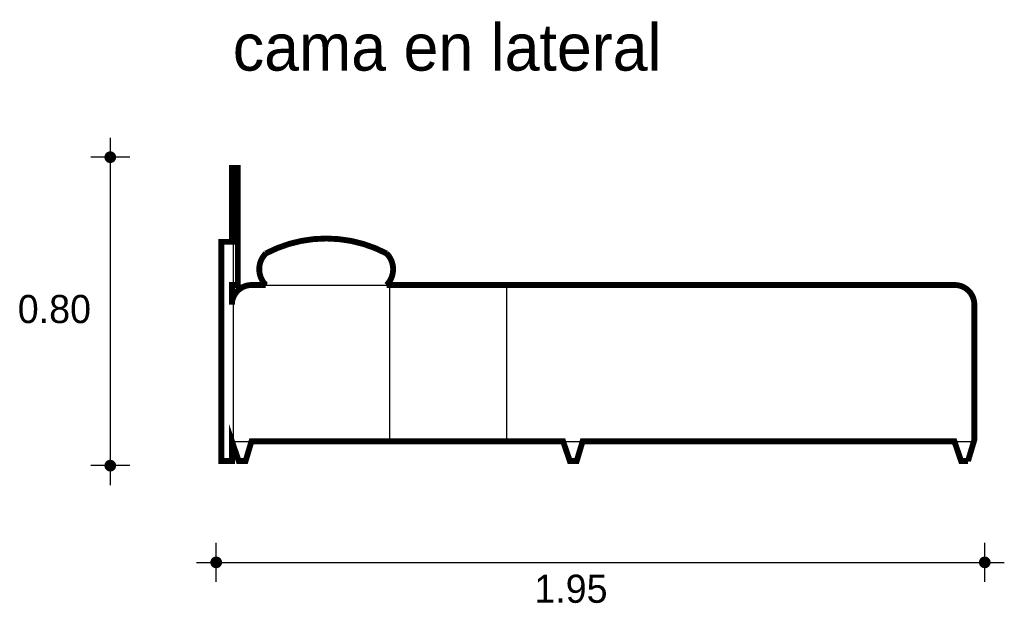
# Model space of a CAD drawing. Extents: x 2.56 to 5.08, y 4.49 to 5.98.
import ezdxf

# ---------------------------------------------------------------- set-up
doc = ezdxf.new("R2010")
doc.units = 0
doc.header["$MEASUREMENT"] = 0
for name, color, linetype in [('BORDE', 2, 'CONTINUOUS'), ('COTAS', 6, 'CONTINUOUS'), ('DIBUJO', 5, 'CONTINUOUS'), ('TEXTO', 4, 'CONTINUOUS')]:
    doc.layers.add(name, color=color, linetype=linetype)

msp = doc.modelspace()

# ---------------------------------------------------------------- linework, layer by layer
at = {"layer": 'BORDE', "const_width": 0.015}
msp.add_lwpolyline([(4.9872, 4.8503), (5.0033, 4.9039), (5.0033, 5.2503, 0.414214), (4.9533, 5.3003), (3.499, 5.3003, 0.416268), (3.499, 5.3811, 0.247381), (3.19, 5.3811, 0.416268), (3.19, 5.3003), (3.1533, 5.3003, 0.414214), (3.1033, 5.2503), (3.1033, 5.3003), (3.1183, 5.3003), (3.1183, 5.6003), (3.1033, 5.6003), (3.1033, 5.4109), (3.0763, 5.4109), (3.0763, 4.8503), (3.1033, 4.8503), (3.1033, 4.9003), (3.1033, 4.8504), (3.1033, 4.9003), (3.1205, 4.8503), (3.1383, 4.8503), (3.1533, 4.9003), (3.9508, 4.9003), (3.968, 4.8503), (3.9857, 4.8503), (4.0008, 4.9003), (4.9523, 4.9003), (4.9694, 4.8503), (4.9872, 4.8503), (4.9694, 4.8503)], format="xyb", dxfattribs=at)
at = {"layer": 'COTAS'}
for p, q in [((2.7919, 5.6773), (2.7919, 4.7882)), ((2.8419, 5.6273), (2.7419, 5.6273)), ((2.8419, 4.8382), (2.7419, 4.8382)), ((3.063, 4.5407), (3.063, 4.6407)), ((5.03, 4.5407), (5.03, 4.6407)), ((3.013, 4.5907), (5.08, 4.5907))]:
    msp.add_line(p, q, dxfattribs=at)
at = {"layer": 'COTAS', "const_width": 0.015}
for points in [[(2.7844, 5.6273, 1), (2.7994, 5.6273, 1)], [(2.7844, 4.8382, 1), (2.7994, 4.8382, 1)], [(3.0555, 4.5907, 1), (3.0705, 4.5907, 1)], [(5.0225, 4.5907, 1), (5.0375, 4.5907, 1)]]:
    msp.add_lwpolyline(points, format="xyb", close=True, dxfattribs=at)
at = {"layer": 'DIBUJO'}
for p, q in [((3.1063, 5.6003), (3.1063, 4.8503)), ((3.1213, 5.6003), (3.1063, 5.6003)), ((3.1213, 5.6003), (3.1213, 5.3003)), ((3.0793, 5.4109), (3.0793, 4.8503)), ((3.1063, 5.4109), (3.0793, 5.4109)), ((3.1213, 5.3003), (3.1063, 5.3003)), ((3.1563, 5.3003), (4.9563, 5.3003)), ((3.5063, 5.3003), (3.5063, 4.9003)), ((3.8063, 5.3003), (3.8063, 4.9003)), ((5.0063, 5.2503), (5.0063, 4.9003)), ((3.1063, 4.9003), (5.0063, 4.9003)), ((3.1063, 4.9003), (3.1063, 4.8504)), ((3.1063, 4.9003), (3.1063, 4.8504)), ((3.1063, 4.9003), (3.1235, 4.8503)), ((3.1563, 4.9003), (3.1413, 4.8503)), ((3.9537, 4.9003), (3.9709, 4.8503)), ((4.0037, 4.9003), (3.9887, 4.8503)), ((4.9552, 4.9003), (4.9724, 4.8503)), ((5.0052, 4.9003), (4.9902, 4.8503)), ((3.0793, 4.8503), (3.1063, 4.8503)), ((3.1235, 4.8503), (3.1413, 4.8503)), ((3.9709, 4.8503), (3.9887, 4.8503)), ((3.9709, 4.8503), (3.9887, 4.8503)), ((4.9724, 4.8503), (4.9902, 4.8503)), ((4.9724, 4.8503), (4.9902, 4.8503))]:
    msp.add_line(p, q, dxfattribs=at)
for centre, radius, start, end in [((3.3475, 5.0879), 0.3314, 62.2102, 117.7898), ((3.2331, 5.3407), 0.0569, 134.7992, 225.2008), ((3.4619, 5.3407), 0.0569, 314.7992, 45.2008), ((3.1563, 5.2503), 0.05, 90, 180), ((4.9563, 5.2503), 0.05, 360, 90)]:
    msp.add_arc(centre, radius, start, end, dxfattribs=at)

# ---------------------------------------------------------------- texts
at = {"layer": 'COTAS'}
for s, p in [('0.80', (2.5552, 5.2029)), ('1.95', (3.8772, 4.4873))]:
    msp.add_text(s, height=0.072, dxfattribs=at).set_placement(p)
at = {"layer": 'TEXTO'}
msp.add_text('cama en lateral', height=0.12, dxfattribs=at).set_placement((3.1055, 5.8488))

doc.saveas('drawing.dxf')
